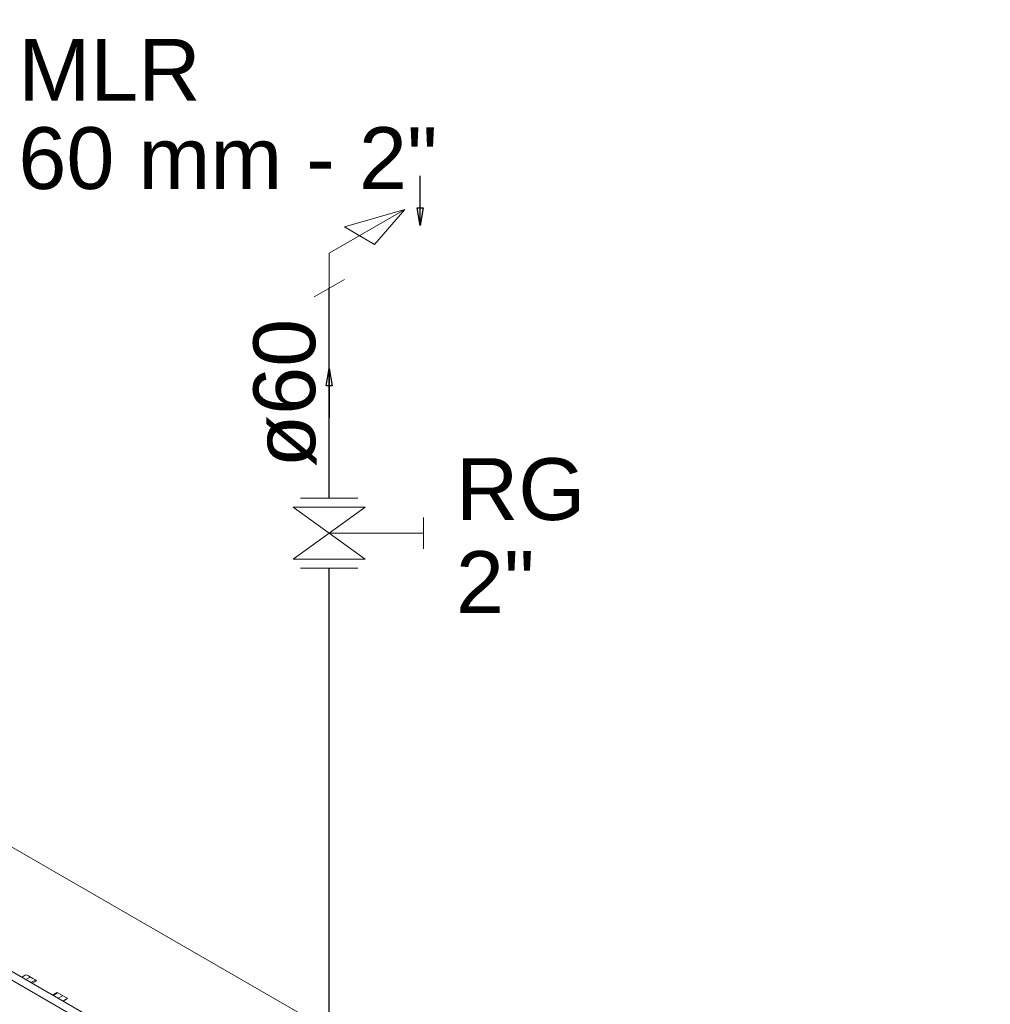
# Model space of a CAD drawing. Header units: millimetres. Extents: x -15 to 153, y -141 to 37.
# Tile 27 of 98: x 16.55 to 22.1, y -44.25 to -38.63. Entities that reach past the tile are written whole.
import ezdxf

# ---------------------------------------------------------------- set-up
doc = ezdxf.new("R2010")
doc.units = ezdxf.units.MM
doc.header["$MEASUREMENT"] = 0
doc.layers.get('0').update_dxf_attribs({"color": 5, "lineweight": 20})
for name, color, linetype, lineweight in [('AF-Conexões', 9, 'Continuous', 20), ('AF-Sentido tubo', 9, 'Continuous', 20), ('AF-Textos conexão', 7, 'Continuous', 20), ('AF-Textos tubo', 7, 'Continuous', 20), ('AF-Tubos detalhe', 4, 'Continuous', 30), ('AQ-Sentido tubo', 9, 'Continuous', 20), ('Simbolos', 5, 'Continuous', 20)]:
    doc.layers.add(name, color=color, linetype=linetype, lineweight=lineweight)
doc.styles.add('Arial', font='arial.ttf')
doc.dimstyles.get("Standard").update_dxf_attribs({"dimtxt": 0.18, "dimasz": 0.18, "dimexe": 0.18, "dimexo": 0.0625, "dimgap": 0.09, "dimtad": 0, "dimtih": 1, "dimtoh": 1, "dimdec": 4, "dimzin": 0, "dimdsep": 46, "dimtxsty": 'Standard', "dimcen": 0.09, "dimadec": 0, "dimazin": 0, "dimtfac": 1, "dimtdec": 4, "dimtofl": 0, "dimtmove": 0, "dimatfit": 3, "dimfxl": 1, "dimtolj": 1, "dimtzin": 0, "dimarcsym": 0})

msp = doc.modelspace()

# ---------------------------------------------------------------- linework, layer by layer
at = {"linetype": 'Continuous'}
for p, q in [((20.3658, -46.3398), (16.2778, -43.9798)), ((20.4088, -46.3148), (16.3208, -43.9548)), ((16.3818, -44.0398), (20.2618, -46.2798)), ((16.5658, -44.0958), (16.5898, -44.0818)), ((16.5898, -44.1098), (16.6138, -44.0958)), ((16.5928, -44.0818), (16.6038, -44.0878)), ((16.6038, -44.0878), (16.6298, -44.1028)), ((16.6188, -44.1268), (16.6438, -44.1128)), ((16.6258, -44.1308), (16.6508, -44.1168)), ((16.6298, -44.1028), (16.6488, -44.1138)), ((16.6508, -44.1148), (16.6488, -44.1138)), ((16.7418, -44.1978), (16.7668, -44.1838)), ((16.7458, -44.1998), (16.7698, -44.1858)), ((16.7668, -44.1838), (16.7698, -44.1858)), ((16.7718, -44.1848), (16.7858, -44.1928)), ((16.7738, -44.2158), (16.7978, -44.2018)), ((16.7858, -44.1928), (16.8128, -44.2088)), ((16.8128, -44.2088), (16.8268, -44.2168)), ((16.8008, -44.2318), (16.8248, -44.2178)), ((16.8008, -44.2318), (16.8248, -44.2178)), ((16.8028, -44.2328), (16.8268, -44.2188))]:
    msp.add_line(p, q, dxfattribs=at)
msp.add_lwpolyline([(16.6418, -48.3898), (17.1608, -48.0898), (18.3218, -48.7598), (22.0978, -46.5798), (15.8618, -42.9798), (12.0868, -45.1598), (13.2468, -45.8298), (12.7268, -46.1298), (16.6418, -48.3898)])
at = {"layer": 'AF-Conexões', "linetype": 'Continuous'}
for p, q in [((18.3218, -39.9598), (18.7548, -39.7098)), ((18.4084, -39.8098), (18.7548, -39.7098)), ((18.5816, -39.9098), (18.7548, -39.7098)), ((18.4084, -39.8098), (18.5816, -39.9098)), ((18.3218, -39.9598), (18.3218, -40.1598)), ((18.2352, -40.2098), (18.4084, -40.1098))]:
    msp.add_line(p, q, dxfattribs=at)
at = {"layer": 'AF-Tubos detalhe'}
for p, q in [((18.3218, -41.3604), (18.3218, -40.1598)), ((18.3218, -48.9598), (18.3218, -41.7599))]:
    msp.add_line(p, q, dxfattribs=at)
at = {"layer": 'Simbolos'}
for p, q in [((18.1577, -41.3604), (18.4859, -41.3604)), ((18.116, -41.4113), (18.3218, -41.5598)), ((18.116, -41.4113), (18.5275, -41.4113)), ((18.5275, -41.4113), (18.3218, -41.5598)), ((18.8607, -41.6489), (18.8607, -41.4707)), ((18.116, -41.7083), (18.3218, -41.5598)), ((18.5275, -41.7083), (18.3218, -41.5598)), ((18.3218, -41.5598), (18.8607, -41.5598)), ((18.116, -41.7083), (18.5275, -41.7083)), ((18.1577, -41.7599), (18.4859, -41.7599))]:
    msp.add_line(p, q, dxfattribs=at)

# ---------------------------------------------------------------- texts
at = {"layer": 'AF-Textos conexão', "char_height": 0.353, "attachment_point": 7, "line_spacing_factor": 0.798, "style": 'Arial'}
for s, insert, width in [('MLR', (16.5468, -39.0893), 1.2708), ('60 mm - 2"', (16.5468, -39.5983), 4.236), ('RG', (19.0458, -41.4893), 0.8472), ('2"', (19.0458, -42.0153), 0.8472)]:
    msp.add_mtext(s, dxfattribs=dict(at, insert=insert, width=width))
at = {"layer": 'AF-Textos tubo', "insert": (18.2513, -40.7598), "char_height": 0.353, "width": 1.2708, "attachment_point": 8, "rotation": 90.0002, "line_spacing_factor": 0.798, "style": 'Arial'}
msp.add_mtext('ø60', dxfattribs=at)

# ---------------------------------------------------------------- leaders
at = {"layer": 'AF-Sentido tubo'}
msp.add_leader([(18.3218, -40.6186), (18.3218, -40.901)], dimstyle='Standard', override={"dimasz": 0.1, "dimldrblk": 'CLOSED'}, dxfattribs=at)
at = {"layer": 'AQ-Sentido tubo'}
msp.add_leader([(18.8414, -39.801), (18.8414, -39.5186)], dimstyle='Standard', override={"dimasz": 0.1, "dimldrblk": 'CLOSED'}, dxfattribs=at)

doc.saveas('drawing.dxf')
